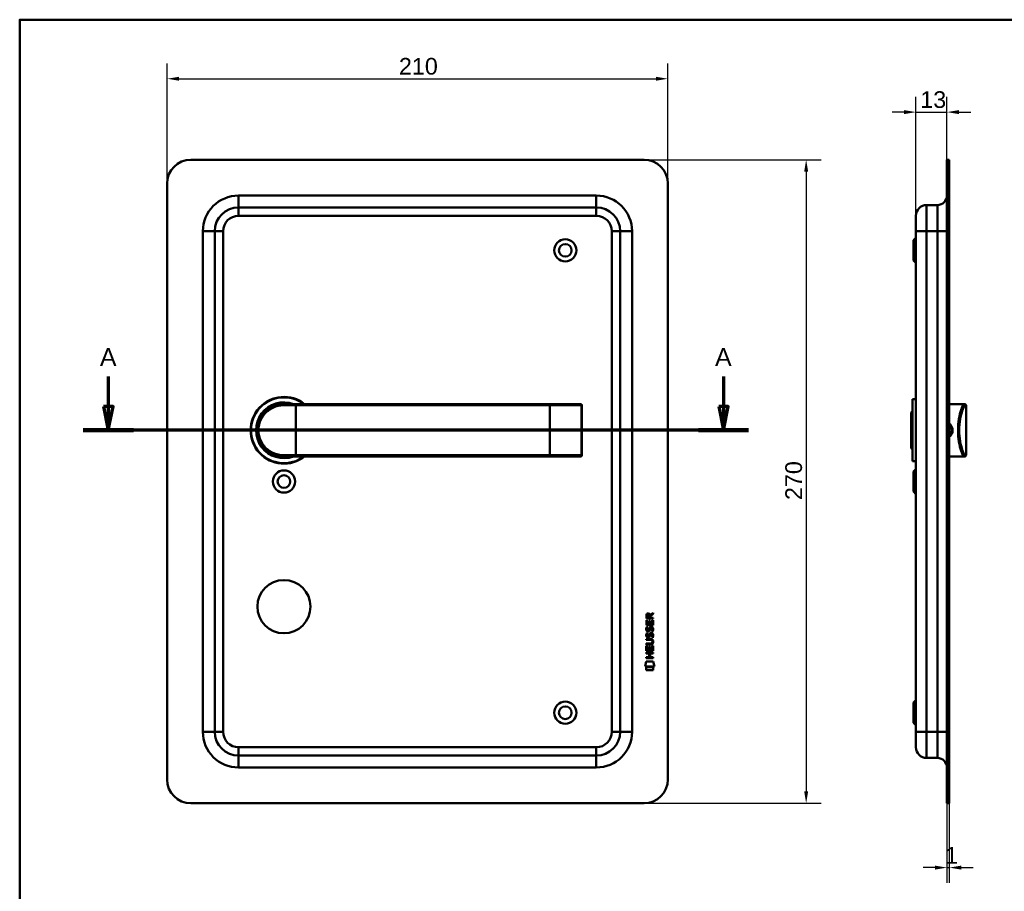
# Model space of a CAD drawing. Header units: millimetres. Extents: x 20 to 833, y 20 to 574.
# Tile 3 of 4: x 20 to 433, y 208 to 574. Entities that reach past the tile are written whole.
import ezdxf

# ---------------------------------------------------------------- set-up
doc = ezdxf.new("R2010")
doc.units = ezdxf.units.MM
doc.header["$LTSCALE"] = 2
for name, color, linetype, lineweight in [('Bemaßungen(DIN)', 7, 'Continuous', 25), ('Schnittansichtslinien(DIN)', 7, 'Continuous', 70), ('Sichtbare Kanten(DIN)', 7, 'Continuous', 50), ('Sichtbare tangentiale Kanten(DIN)', 7, 'Continuous', 50), ('Skizziergeometrie(DIN)', 7, 'Continuous', 50)]:
    doc.layers.add(name, color=color, linetype=linetype, lineweight=lineweight)
doc.styles.add('Aktuell-DINGroßer Text', font='arial.ttf')
doc.styles.add('STANDARD-DIN~0', font='arial.ttf')
doc.dimstyles.new('CAD-LAN', dxfattribs={"dimscale": 2, "dimtxt": 3.5, "dimasz": 2.5, "dimexe": 3.175, "dimexo": 0, "dimgap": 0.8, "dimtad": 1, "dimrnd": 1e-08, "dimtxsty": 'STANDARD-DIN~0', "dimcen": 0.09, "dimdle": 10, "dimclrd": 250, "dimclre": 250, "dimclrt": 250, "dimadec": 0, "dimazin": 2, "dimtfac": 1, "dimtmove": 0, "dimatfit": 3, "dimfxl": 1, "dimtolj": 1, "dimtzin": 0, "dimlwd": 25, "dimlwe": 25, "dimarcsym": 0})

# ---------------------------------------------------------------- blocks, each defined once
blk = doc.blocks.new('Ränder Standardrahmen')
at = {"layer": 'Skizziergeometrie(DIN)', "flags": 128}
blk.add_lwpolyline([(10, 10), (10, 287), (410, 287), (410, 10), (10, 10)], dxfattribs=at)
blk = doc.blocks.new('*D20')
at = {"layer": 'Bemaßungen(DIN)', "color": 250, "linetype": 'Continuous', "lineweight": 25, "true_color": 0x3f3f3f, "transparency": 16777216}
for p, q in [((395.84, 491.72), (395.84, 541.57)), ((408.84, 515.22), (408.84, 541.57)), ((390.84, 535.22), (385.84, 535.22)), ((395.84, 535.22), (408.84, 535.22)), ((413.84, 535.22), (418.84, 535.22))]:
    blk.add_line(p, q, dxfattribs=at)
at = {"layer": 'Bemaßungen(DIN)', "color": 250, "linetype": 'Continuous', "true_color": 0x3f3f3f, "transparency": 16777216}
for points in [[(390.84, 536.05), (390.84, 534.38), (395.84, 535.22)], [(413.84, 536.05), (413.84, 534.38), (408.84, 535.22)]]:
    blk.add_solid(points, dxfattribs=at)
at = {"layer": 'Defpoints', "color": 0, "linetype": 'Continuous', "transparency": 16777216}
for p in [(408.84, 535.22), (408.84, 515.22), (395.84, 491.72)]:
    blk.add_point(p, dxfattribs=at)
at = {"layer": 'Bemaßungen(DIN)', "color": 250, "linetype": 'Continuous', "lineweight": 25, "true_color": 0x3f3f3f, "transparency": 16777216, "insert": (397.66, 543.97), "char_height": 7, "attachment_point": 1, "style": 'STANDARD-DIN~0'}
blk.add_mtext('\\A1;13', dxfattribs=at)
blk = doc.blocks.new('*D21')
at = {"layer": 'Bemaßungen(DIN)', "color": 250, "linetype": 'Continuous', "lineweight": 25, "true_color": 0x3f3f3f, "transparency": 16777216}
for p, q in [((408.84, 245.22), (408.84, 211.87)), ((409.84, 245.22), (409.84, 211.87)), ((403.84, 218.22), (398.84, 218.22)), ((408.84, 218.22), (409.84, 218.22)), ((414.84, 218.22), (419.84, 218.22))]:
    blk.add_line(p, q, dxfattribs=at)
at = {"layer": 'Bemaßungen(DIN)', "color": 250, "linetype": 'Continuous', "true_color": 0x3f3f3f, "transparency": 16777216}
for points in [[(403.84, 219.05), (403.84, 217.38), (408.84, 218.22)], [(414.84, 219.05), (414.84, 217.38), (409.84, 218.22)]]:
    blk.add_solid(points, dxfattribs=at)
at = {"layer": 'Defpoints', "color": 0, "linetype": 'Continuous', "transparency": 16777216}
for p in [(408.84, 245.22), (409.84, 245.22), (409.84, 218.22)]:
    blk.add_point(p, dxfattribs=at)
at = {"layer": 'Bemaßungen(DIN)', "color": 250, "linetype": 'Continuous', "lineweight": 25, "true_color": 0x3f3f3f, "transparency": 16777216, "insert": (408.05, 226.85), "char_height": 7, "attachment_point": 1, "style": 'STANDARD-DIN~0'}
blk.add_mtext('\\A1;1', dxfattribs=at)
blk = doc.blocks.new('*D22')
at = {"layer": 'Bemaßungen(DIN)', "color": 250, "linetype": 'Continuous', "lineweight": 25, "true_color": 0x3f3f3f, "transparency": 16777216}
for p, q in [((81.81, 505.22), (81.81, 555.57)), ((291.81, 505.22), (291.81, 555.57)), ((86.81, 549.22), (286.81, 549.22))]:
    blk.add_line(p, q, dxfattribs=at)
at = {"layer": 'Bemaßungen(DIN)', "color": 250, "linetype": 'Continuous', "true_color": 0x3f3f3f, "transparency": 16777216}
for points in [[(86.81, 550.05), (86.81, 548.38), (81.81, 549.22)], [(286.81, 550.05), (286.81, 548.38), (291.81, 549.22)]]:
    blk.add_solid(points, dxfattribs=at)
at = {"layer": 'Defpoints', "color": 0, "linetype": 'Continuous', "transparency": 16777216}
for p in [(291.81, 549.22), (81.81, 505.22), (291.81, 505.22)]:
    blk.add_point(p, dxfattribs=at)
at = {"layer": 'Bemaßungen(DIN)', "color": 250, "linetype": 'Continuous', "lineweight": 25, "true_color": 0x3f3f3f, "transparency": 16777216, "insert": (179.03, 557.96), "char_height": 7, "attachment_point": 1, "style": 'STANDARD-DIN~0'}
blk.add_mtext('\\A1;210', dxfattribs=at)
blk = doc.blocks.new('*D23')
at = {"layer": 'Bemaßungen(DIN)', "color": 250, "linetype": 'Continuous', "lineweight": 25, "true_color": 0x3f3f3f, "transparency": 16777216}
for p, q in [((281.81, 515.22), (356.16, 515.22)), ((349.81, 510.22), (349.81, 250.22)), ((281.81, 245.22), (356.16, 245.22))]:
    blk.add_line(p, q, dxfattribs=at)
at = {"layer": 'Bemaßungen(DIN)', "color": 250, "linetype": 'Continuous', "true_color": 0x3f3f3f, "transparency": 16777216}
for points in [[(348.97, 510.22), (350.64, 510.22), (349.81, 515.22)], [(348.97, 250.22), (350.64, 250.22), (349.81, 245.22)]]:
    blk.add_solid(points, dxfattribs=at)
at = {"layer": 'Defpoints', "color": 0, "linetype": 'Continuous', "transparency": 16777216}
for p in [(281.81, 515.22), (281.81, 245.22), (349.81, 245.22)]:
    blk.add_point(p, dxfattribs=at)
at = {"layer": 'Bemaßungen(DIN)', "color": 250, "linetype": 'Continuous', "lineweight": 25, "true_color": 0x3f3f3f, "transparency": 16777216, "insert": (341.06, 372.44), "char_height": 7, "attachment_point": 1, "rotation": 90, "style": 'STANDARD-DIN~0'}
blk.add_mtext('\\A1;270', dxfattribs=at)
blk = doc.blocks.new('2DTransSchnitt0')
at = {"layer": 'Schnittansichtslinien(DIN)', "linetype": 'Continuous'}
for p, q in [((28.57, 212.16), (28.57, 205.86)), ((157.56, 212.16), (157.56, 205.86)), ((27.57, 205.86), (28.57, 200.86)), ((29.57, 205.86), (27.57, 205.86)), ((28.57, 205.86), (28.57, 200.86)), ((28.57, 200.86), (29.57, 205.86)), ((156.56, 205.86), (157.56, 200.86)), ((158.56, 205.86), (156.56, 205.86)), ((157.56, 205.86), (157.56, 200.86)), ((157.56, 200.86), (158.56, 205.86)), ((162.82, 200.86), (23.31, 200.86))]:
    blk.add_line(p, q, dxfattribs=at)
at = {"layer": 'Schnittansichtslinien(DIN)', "linetype": 'Continuous', "lineweight": 140}
for p, q in [((33.84, 200.86), (23.31, 200.86)), ((162.82, 200.86), (152.3, 200.86))]:
    blk.add_line(p, q, dxfattribs=at)
at = {"layer": 'Schnittansichtslinien(DIN)', "linetype": 'Continuous', "flags": 128}
for points in [[(27.57, 205.86), (28.57, 200.86), (29.57, 205.86), (27.57, 205.86)], [(156.56, 205.86), (157.56, 200.86), (158.56, 205.86), (156.56, 205.86)]]:
    blk.add_lwpolyline(points, dxfattribs=at)
at = {"layer": 'Schnittansichtslinien(DIN)'}
for points in [[(27.57, 205.86), (28.57, 200.86), (29.57, 205.86), (27.57, 205.86)], [(156.56, 205.86), (157.56, 200.86), (158.56, 205.86), (156.56, 205.86)]]:
    blk.add_solid(points, dxfattribs=at)
at = {"layer": 'Schnittansichtslinien(DIN)', "char_height": 3.73, "attachment_point": 7, "style": 'Aktuell-DINGroßer Text'}
for insert in [(26.82, 214.36), (155.8, 214.36)]:
    blk.add_mtext('A', dxfattribs=dict(at, insert=insert))

msp = doc.modelspace()

# ---------------------------------------------------------------- linework, layer by layer
at = {"layer": 'Sichtbare Kanten(DIN)'}
for p, q in [((281.808, 515.217), (91.808, 515.217)), ((409.84, 515.217), (408.84, 515.217)), ((408.84, 505.217), (408.84, 515.217)), ((409.84, 515.217), (409.84, 505.217)), ((81.808, 505.217), (81.808, 255.217)), ((291.808, 255.217), (291.808, 505.217)), ((408.84, 505.217), (408.84, 255.217)), ((409.84, 505.217), (409.84, 255.217)), ((404.84, 496.217), (400.34, 496.217)), ((261.808, 495.217), (111.808, 495.217)), ((395.84, 485.217), (395.84, 491.717)), ((101.808, 485.217), (101.808, 275.217)), ((271.808, 275.217), (271.808, 485.217)), ((395.84, 485.217), (395.84, 275.217)), ((394.84, 481.467), (395.84, 482.467)), ((394.84, 472.967), (394.84, 481.467)), ((394.84, 472.967), (395.84, 471.967)), ((394.34, 414.717), (394.34, 388.717)), ((394.34, 414.717), (395.84, 414.717)), ((130.191, 412.699), (130.191, 412.699)), ((130.808, 412.717), (135.808, 412.717)), ((242.308, 412.717), (135.808, 412.717)), ((255.182, 412.717), (242.308, 412.717)), ((255.182, 412.717), (255.202, 412.717)), ((255.702, 391.217), (255.702, 412.217)), ((393.84, 409.217), (394.34, 409.717)), ((393.84, 394.217), (393.84, 409.217)), ((409.84, 412.717), (414.34, 412.717)), ((414.34, 412.717), (416.053, 412.717)), ((416.053, 412.717), (416.34, 412.717)), ((416.84, 391.217), (416.84, 412.217)), ((393.84, 394.217), (394.34, 393.717)), ((135.808, 390.717), (130.808, 390.717)), ((135.808, 390.717), (242.308, 390.717)), ((242.308, 390.717), (255.182, 390.717)), ((255.202, 390.717), (255.182, 390.717)), ((394.34, 388.717), (395.84, 388.717)), ((409.84, 390.717), (414.34, 390.717)), ((414.34, 390.717), (416.053, 390.717)), ((416.34, 390.717), (416.053, 390.717)), ((394.84, 384.467), (395.84, 385.467)), ((394.84, 375.967), (394.84, 384.467)), ((394.84, 375.967), (395.84, 374.967)), ((282.79, 322.703), (282.792, 324.017)), ((285.648, 322.701), (282.79, 322.703)), ((283.14, 323.973), (283.14, 323.085)), ((283.14, 323.085), (284.157, 323.084)), ((284.157, 323.084), (284.158, 323.972)), ((284.455, 324.333), (285.65, 325.123)), ((284.508, 323.934), (284.507, 323.084)), ((284.507, 323.084), (285.649, 323.083)), ((285.65, 324.689), (284.508, 323.934)), ((285.649, 323.083), (285.648, 322.701)), ((285.65, 325.123), (285.65, 324.689)), ((282.788, 319.973), (282.789, 321.977)), ((285.646, 319.971), (282.788, 319.973)), ((282.789, 321.977), (283.138, 321.977)), ((282.959, 319.199), (283.298, 319.099)), ((283.138, 321.977), (283.136, 320.35)), ((283.136, 320.35), (284.031, 320.349)), ((284.031, 320.349), (284.032, 321.796)), ((284.032, 321.796), (284.38, 321.796)), ((284.38, 321.796), (284.379, 320.349)), ((284.379, 320.349), (285.298, 320.348)), ((284.888, 318.896), (284.876, 318.896)), ((285.298, 320.348), (285.299, 321.995)), ((285.299, 321.995), (285.648, 321.995)), ((285.648, 321.995), (285.646, 319.971)), ((282.783, 313.746), (282.783, 314.123)), ((282.783, 314.123), (284.429, 314.121)), ((282.957, 316.653), (283.296, 316.552)), ((283.154, 315.321), (283.161, 315.304)), ((283.156, 317.868), (283.163, 317.85)), ((283.838, 315.223), (283.848, 315.24)), ((283.84, 317.77), (283.85, 317.787)), ((284.886, 316.35), (284.874, 316.35)), ((282.779, 309.235), (282.781, 311.24)), ((282.781, 311.811), (282.781, 312.188)), ((282.781, 312.188), (284.451, 312.187)), ((284.427, 311.809), (282.781, 311.811)), ((282.781, 311.24), (283.129, 311.239)), ((284.452, 313.744), (282.783, 313.746)), ((283.129, 311.239), (283.128, 309.612)), ((284.022, 309.612), (284.024, 311.058)), ((284.024, 311.058), (284.372, 311.058)), ((284.372, 311.058), (284.371, 309.611)), ((285.289, 309.611), (285.291, 311.258)), ((285.291, 311.258), (285.639, 311.257)), ((285.332, 312.959), (285.332, 312.969)), ((285.639, 311.257), (285.637, 309.233)), ((282.775, 306.13), (282.776, 306.507)), ((285.634, 306.128), (282.775, 306.13)), ((282.776, 306.507), (284.019, 306.506)), ((282.777, 308.065), (282.777, 308.442)), ((282.777, 308.442), (285.636, 308.44)), ((284.02, 308.064), (282.777, 308.065)), ((285.637, 309.233), (282.779, 309.235)), ((283.128, 309.612), (284.022, 309.612)), ((284.019, 306.506), (284.02, 308.064)), ((284.371, 309.611), (285.289, 309.611)), ((284.376, 308.064), (284.375, 306.506)), ((284.375, 306.506), (285.634, 306.505)), ((285.635, 308.063), (284.376, 308.064)), ((285.634, 306.505), (285.634, 306.128)), ((285.636, 308.44), (285.635, 308.063)), ((282.244, 302.553), (282.703, 304.686)), ((286.159, 302.55), (282.244, 302.553)), ((282.703, 304.686), (285.709, 304.684)), ((282.703, 301.125), (282.704, 302.267)), ((282.704, 302.267), (285.7, 302.265)), ((285.7, 302.265), (285.7, 301.123)), ((285.709, 304.684), (286.159, 302.55)), ((285.7, 301.123), (282.703, 301.125)), ((394.84, 287.467), (395.84, 288.467)), ((394.84, 278.967), (394.84, 287.467)), ((394.84, 278.967), (395.84, 277.967)), ((395.84, 268.717), (395.84, 275.217)), ((111.808, 265.217), (261.808, 265.217)), ((404.84, 264.217), (400.34, 264.217)), ((408.84, 245.217), (408.84, 255.217)), ((409.84, 255.217), (409.84, 245.217)), ((91.808, 245.217), (281.808, 245.217)), ((408.84, 245.217), (409.84, 245.217))]:
    msp.add_line(p, q, dxfattribs=at)
for centre, radius in [((248.808, 477.217), 4.65), ((248.808, 477.217), 2.65), ((130.808, 380.217), 4.65), ((130.808, 380.217), 2.65), ((130.808, 327.717), 11.15), ((248.808, 283.217), 4.65), ((248.808, 283.217), 2.65)]:
    msp.add_circle(centre, radius, dxfattribs=at)
for centre, radius, start, end in [((91.808, 505.217), 10, 90, 180), ((281.808, 505.217), 10, 0, 90), ((404.84, 500.217), 4, 270, 0), ((400.34, 491.717), 4.5, 90, 180), ((111.808, 485.217), 10, 90, 180), ((261.808, 485.217), 10, 0, 90), ((130.808, 401.717), 14, 51.78679, 308.21321), ((130.808, 401.717), 13.8, 52.8542, 307.1458), ((130.808, 401.717), 11.7, 70.08028, 289.91972), ((130.808, 401.717), 11.6, 71.49137, 288.50863), ((130.808, 401.717), 11.5, 73.04257, 286.95743), ((130.808, 401.717), 11.3, 76.76803, 283.23197), ((118.485, 414.415), 8.678, 339.58557, 339.58805), ((118.485, 414.415), 8.678, 343.58855, 343.59762), ((128.576, 411.825), 0.85, 144.22686, 144.41082), ((128.576, 411.825), 0.85, 60.5317, 60.67321), ((255.202, 412.217), 0.5, 0, 90), ((416.34, 412.217), 0.5, 0, 90), ((255.202, 391.217), 0.5, 270, 0), ((416.34, 391.217), 0.5, 270, 0), ((111.808, 275.217), 10, 180, 270), ((261.808, 275.217), 10, 270, 0), ((400.34, 268.717), 4.5, 180, 270), ((404.84, 260.217), 4, 0, 90), ((91.808, 255.217), 10, 180, 270), ((281.808, 255.217), 10, 270, 0)]:
    msp.add_arc(centre, radius, start, end, dxfattribs=at)
for centre, major_axis, ratio, start_param, end_param in [((284.319, 323.2), (0.976, -1.274), 0.5180415, 2.7627686, 3.7355131), ((282.926, 323.119), (-1.242, -1.64), 0.5994938, 2.7365723, 3.5673799), ((284.422, 320.978), (-1.103, -3.296), 0.2312948, 5.9540546, 6.015014), ((284.228, 317.209), (-0.839, -1.642), 0.4591024, 2.8345951, 3.3559829), ((284.505, 318.679), (-1.192, -3.54), 0.2215161, 5.9678979, 6.0270389), ((283.907, 316.124), (-0.583, -1.012), 0.541605, 5.8985019, 6.3563332), ((283.901, 318.662), (-0.574, -1.004), 0.5438409, 5.8950231, 6.3553168), ((283.779, 315.248), (-0.098, -0.139), 0.3641716, 1.3429, 1.6509781), ((283.781, 317.794), (-0.098, -0.139), 0.3641716, 1.3429, 1.6509781), ((280.607, 309.447), (4.814, 4.313), 0.3742661, 5.9599282, 6.6783921), ((284.227, 314.665), (-0.838, -1.64), 0.4594521, 2.8344186, 3.3561114), ((280.611, 316.492), (4.808, -4.323), 0.3742014, 5.888113, 6.6064523), ((261.899, 332.796), (23.266, -20.361), 0.1371339, 6.127502, 6.402435)]:
    msp.add_ellipse(centre, major_axis=major_axis, ratio=ratio, start_param=start_param, end_param=end_param, dxfattribs=at)
for points, knots in [([(130.808, 412.717), (129.151, 412.717), (127.508, 412.337), (126.035, 411.628), (124.563, 410.918), (123.259, 409.883), (122.233, 408.607), (121.208, 407.331), (120.465, 405.812), (120.091, 404.194), (119.717, 402.576), (119.717, 400.856), (120.091, 399.238), (120.465, 397.621), (121.208, 396.103), (122.233, 394.827), (123.258, 393.551), (124.562, 392.516), (126.035, 391.806), (127.508, 391.097), (129.151, 390.717), (130.808, 390.717)], [-3.3432814, -3.3432814, -3.3432814, -3.3432814, -2.8656698, -2.8656698, -2.8656698, -2.3880581, -2.3880581, -2.3880581, -1.9104465, -1.9104465, -1.9104465, -1.4328349, -1.4328349, -1.4328349, -0.9552233, -0.9552233, -0.9552233, -0.4776116, -0.4776116, -0.4776116, 0, 0, 0, 0]), ([(409.838, 403.951), (410.294, 403.54), (410.625, 402.992), (410.764, 402.39), (410.865, 401.952), (410.865, 401.486), (410.764, 401.046), (410.664, 400.606), (410.463, 400.194), (410.185, 399.845), (410.08, 399.714), (409.965, 399.592), (409.84, 399.481)], [3.41810711, 3.41810711, 3.41810711, 3.41810711, 3.62583349, 3.62583349, 3.62583349, 3.77690989, 3.77690989, 3.77690989, 3.92798628, 3.92798628, 3.92798628, 3.98481417, 3.98481417, 3.98481417, 3.98481417]), ([(409.84, 398.922), (410.074, 399.101), (410.647, 399.672), (411.228, 400.908), (411.231, 402.844), (410.473, 404.02), (409.84, 404.51)], [-1.90104539, -1.90104539, -1.90104539, -1.90104539, -1.81291674, -1.66184035, -1.51076395, -1.27193278, -1.27193278, -1.27193278, -1.27193278]), ([(285.332, 312.969), (285.332, 313.016), (285.33, 313.062), (285.314, 313.198), (285.291, 313.285), (285.217, 313.436), (285.17, 313.497), (285.05, 313.603), (284.98, 313.643), (284.762, 313.727), (284.603, 313.744), (284.452, 313.744)], [0, 0, 0, 0, 0.01400423, 0.01400423, 0.0408947, 0.0408947, 0.06439039, 0.06439039, 0.08887549, 0.08887549, 0.13413559, 0.13413559, 0.13413559, 0.13413559])]:
    msp.add_open_spline(points, degree=3, knots=knots, dxfattribs=at)
for points in [[(282.792, 324.017), (282.806, 324.458), (283.038, 324.921), (283.651, 324.92)], [(284.158, 323.972), (284.158, 324.245), (284.071, 324.571), (283.656, 324.571)], [(282.836, 317.721), (282.745, 317.962), (282.716, 318.195), (282.758, 318.523)], [(282.758, 318.523), (282.776, 318.662), (282.817, 318.869), (282.888, 319.042)], [(282.888, 319.042), (282.908, 319.092), (282.959, 319.199), (282.959, 319.199)], [(283.143, 318.635), (283.079, 318.382), (283.073, 318.158), (283.131, 317.942)], [(283.298, 319.099), (283.298, 319.099), (283.178, 318.772), (283.143, 318.635)], [(283.85, 317.787), (283.919, 317.896), (283.976, 318.06), (284.031, 318.305)], [(284.031, 318.305), (284.115, 318.673), (284.217, 318.884), (284.358, 319.052)], [(284.37, 318.155), (284.316, 317.915), (284.253, 317.75), (284.178, 317.612)], [(284.358, 319.052), (284.451, 319.162), (284.582, 319.234), (284.761, 319.258)], [(284.419, 318.353), (284.411, 318.323), (284.371, 318.157), (284.37, 318.155)], [(284.605, 318.778), (284.534, 318.69), (284.474, 318.552), (284.419, 318.353)], [(284.876, 318.896), (284.754, 318.896), (284.679, 318.864), (284.605, 318.778)], [(284.761, 319.258), (285.049, 319.297), (285.331, 319.196), (285.525, 318.88)], [(285.294, 317.852), (285.363, 318.185), (285.362, 318.461), (285.256, 318.659)], [(285.673, 317.945), (285.643, 317.614), (285.485, 317.284), (285.449, 317.227)], [(285.525, 318.88), (285.635, 318.699), (285.689, 318.48), (285.689, 318.211)], [(285.689, 318.211), (285.689, 318.126), (285.682, 318.04), (285.673, 317.945)], [(282.834, 315.174), (282.743, 315.415), (282.714, 315.648), (282.756, 315.977)], [(282.756, 315.977), (282.774, 316.116), (282.815, 316.323), (282.886, 316.496)], [(283.393, 314.714), (283.17, 314.747), (282.94, 314.892), (282.834, 315.174)], [(283.395, 317.26), (283.172, 317.293), (282.942, 317.438), (282.836, 317.721)], [(282.886, 316.496), (282.906, 316.545), (282.957, 316.653), (282.957, 316.653)], [(283.141, 316.088), (283.077, 315.835), (283.071, 315.611), (283.129, 315.395)], [(283.296, 316.552), (283.296, 316.552), (283.176, 316.226), (283.141, 316.088)], [(283.366, 315.091), (283.513, 315.031), (283.701, 315.067), (283.806, 315.182)], [(283.368, 317.638), (283.515, 317.578), (283.703, 317.614), (283.808, 317.728)], [(283.548, 314.701), (283.447, 314.702), (283.426, 314.709), (283.393, 314.714)], [(283.55, 317.247), (283.449, 317.249), (283.428, 317.255), (283.395, 317.26)], [(284.176, 315.065), (284.06, 314.856), (283.865, 314.697), (283.548, 314.701)], [(284.178, 317.612), (284.062, 317.402), (283.867, 317.243), (283.55, 317.247)], [(283.848, 315.24), (283.917, 315.35), (283.974, 315.513), (284.029, 315.759)], [(284.029, 315.759), (284.113, 316.126), (284.215, 316.338), (284.356, 316.505)], [(284.368, 315.608), (284.314, 315.368), (284.251, 315.203), (284.176, 315.065)], [(284.356, 316.505), (284.449, 316.616), (284.58, 316.688), (284.759, 316.712)], [(284.417, 315.807), (284.409, 315.777), (284.369, 315.611), (284.368, 315.608)], [(284.603, 316.232), (284.532, 316.143), (284.472, 316.005), (284.417, 315.807)], [(284.874, 316.35), (284.752, 316.35), (284.677, 316.317), (284.603, 316.232)], [(284.759, 316.712), (285.047, 316.75), (285.329, 316.65), (285.523, 316.333)], [(285.078, 314.767), (285.078, 314.767), (285.233, 315.021), (285.292, 315.306)], [(285.447, 314.68), (285.426, 314.685), (285.078, 314.767), (285.078, 314.767)], [(285.08, 317.314), (285.08, 317.314), (285.235, 317.568), (285.294, 317.852)], [(285.449, 317.227), (285.428, 317.231), (285.08, 317.313), (285.08, 317.314)], [(285.292, 315.306), (285.361, 315.639), (285.36, 315.915), (285.254, 316.112)], [(285.671, 315.399), (285.641, 315.068), (285.483, 314.738), (285.447, 314.68)], [(285.523, 316.333), (285.633, 316.153), (285.687, 315.934), (285.687, 315.664)], [(285.687, 315.664), (285.687, 315.579), (285.68, 315.493), (285.671, 315.399)]]:
    msp.add_open_spline(points, degree=3, dxfattribs=at)
at = {"layer": 'Sichtbare tangentiale Kanten(DIN)'}
for p, q in [((408.84, 505.217), (409.84, 505.217)), ((111.808, 500.217), (261.808, 500.217)), ((111.808, 500.217), (111.808, 495.217)), ((261.808, 500.217), (261.808, 495.217)), ((400.34, 496.217), (400.34, 485.217)), ((404.84, 485.217), (404.84, 496.217)), ((111.808, 491.717), (111.808, 495.217)), ((261.808, 491.717), (111.808, 491.717)), ((261.808, 491.717), (261.808, 495.217)), ((96.808, 275.217), (96.808, 485.217)), ((96.808, 485.217), (101.808, 485.217)), ((105.308, 485.217), (101.808, 485.217)), ((105.308, 485.217), (105.308, 275.217)), ((268.308, 485.217), (271.808, 485.217)), ((268.308, 275.217), (268.308, 485.217)), ((276.808, 485.217), (271.808, 485.217)), ((276.808, 485.217), (276.808, 275.217)), ((400.34, 485.217), (395.84, 485.217)), ((404.84, 485.217), (400.34, 485.217)), ((400.34, 275.217), (400.34, 485.217)), ((404.84, 485.217), (404.84, 275.217)), ((404.84, 485.217), (408.84, 485.217)), ((135.808, 412.217), (130.751, 412.217)), ((135.808, 412.717), (135.808, 412.217)), ((135.808, 412.217), (242.308, 412.217)), ((135.808, 391.217), (135.808, 412.217)), ((242.308, 412.717), (242.308, 412.217)), ((242.308, 391.217), (242.308, 412.217)), ((242.308, 412.217), (255.663, 412.217)), ((255.663, 412.217), (255.663, 391.217)), ((255.702, 412.217), (255.663, 412.217)), ((416.84, 412.217), (416.55, 412.217)), ((130.751, 391.217), (135.808, 391.217)), ((242.308, 391.217), (135.808, 391.217)), ((135.808, 390.717), (135.808, 391.217)), ((242.308, 390.717), (242.308, 391.217)), ((255.663, 391.217), (242.308, 391.217)), ((255.663, 391.217), (255.702, 391.217)), ((416.55, 391.217), (416.84, 391.217)), ((96.808, 275.217), (101.808, 275.217)), ((105.308, 275.217), (101.808, 275.217)), ((268.308, 275.217), (271.808, 275.217)), ((276.808, 275.217), (271.808, 275.217)), ((400.34, 275.217), (395.84, 275.217)), ((400.34, 275.217), (400.34, 264.217)), ((404.84, 275.217), (400.34, 275.217)), ((404.84, 264.217), (404.84, 275.217)), ((404.84, 275.217), (408.84, 275.217)), ((111.808, 265.217), (111.808, 268.717)), ((111.808, 268.717), (261.808, 268.717)), ((261.808, 268.717), (261.808, 265.217)), ((111.808, 265.217), (111.808, 260.217)), ((261.808, 260.217), (261.808, 265.217)), ((261.808, 260.217), (111.808, 260.217)), ((409.84, 255.217), (408.84, 255.217))]:
    msp.add_line(p, q, dxfattribs=at)
for centre, radius, start, end in [((111.808, 485.217), 15, 90, 180), ((261.808, 485.217), 15, 0, 90), ((111.808, 485.217), 6.5, 90, 180), ((261.808, 485.217), 6.5, 0, 90), ((111.808, 275.217), 15, 180, 270), ((111.808, 275.217), 6.5, 180, 270), ((261.808, 275.217), 6.5, 270, 0), ((261.808, 275.217), 15, 270, 0)]:
    msp.add_arc(centre, radius, start, end, dxfattribs=at)
for centre, major_axis, ratio, start_param, end_param in [((130.808, 412.217), (0, 0.5), 0.1145038, 0, 1.5707963), ((255.182, 412.217), (0, 0.5), 0.9612617, 4.712389, 6.2831853), ((416.053, 412.217), (0, 0.5), 0.9934228, 4.712389, 6.2831853), ((130.808, 391.217), (0, -0.5), 0.1145038, 4.712389, 6.2831853), ((255.182, 391.217), (0, -0.5), 0.9612617, 0, 1.5707963), ((416.053, 391.217), (0, -0.5), 0.9934228, 0, 1.5707963)]:
    msp.add_ellipse(centre, major_axis=major_axis, ratio=ratio, start_param=start_param, end_param=end_param, dxfattribs=at)
for points, knots in [([(130.751, 391.217), (129.151, 391.217), (127.565, 391.581), (126.143, 392.257), (124.72, 392.933), (123.461, 393.922), (122.471, 395.14), (121.482, 396.359), (120.761, 397.806), (120.401, 399.351), (120.042, 400.895), (120.043, 402.537), (120.403, 404.082), (120.763, 405.627), (121.483, 407.075), (122.472, 408.294), (123.461, 409.512), (124.721, 410.501), (126.143, 411.177), (127.565, 411.853), (129.151, 412.217), (130.751, 412.217)], [0, 0, 0, 0, 0.4776116, 0.4776116, 0.4776116, 0.9552233, 0.9552233, 0.9552233, 1.4328349, 1.4328349, 1.4328349, 1.9104465, 1.9104465, 1.9104465, 2.3880581, 2.3880581, 2.3880581, 2.8656698, 2.8656698, 2.8656698, 3.3432814, 3.3432814, 3.3432814, 3.3432814]), ([(416.053, 412.717), (415.871, 412.717), (415.597, 412.337), (415.282, 411.628), (414.967, 410.918), (414.612, 409.883), (414.302, 408.607), (413.993, 407.331), (413.73, 405.812), (413.598, 404.194), (413.466, 402.576), (413.465, 400.856), (413.597, 399.238), (413.728, 397.621), (413.992, 396.103), (414.302, 394.827), (414.612, 393.551), (414.967, 392.516), (415.282, 391.806), (415.596, 391.097), (415.871, 390.717), (416.053, 390.717)], [-3.3432814, -3.3432814, -3.3432814, -3.3432814, -2.8656698, -2.8656698, -2.8656698, -2.3880581, -2.3880581, -2.3880581, -1.9104465, -1.9104465, -1.9104465, -1.4328349, -1.4328349, -1.4328349, -0.9552233, -0.9552233, -0.9552233, -0.4776116, -0.4776116, -0.4776116, 0, 0, 0, 0]), ([(416.55, 391.217), (416.365, 391.217), (416.089, 391.581), (415.77, 392.257), (415.451, 392.933), (415.092, 393.922), (414.779, 395.14), (414.465, 396.359), (414.2, 397.806), (414.066, 399.351), (413.932, 400.895), (413.933, 402.537), (414.067, 404.082), (414.201, 405.627), (414.466, 407.075), (414.779, 408.294), (415.092, 409.512), (415.451, 410.501), (415.77, 411.177), (416.089, 411.853), (416.365, 412.217), (416.55, 412.217)], [0, 0, 0, 0, 0.4776116, 0.4776116, 0.4776116, 0.9552233, 0.9552233, 0.9552233, 1.4328349, 1.4328349, 1.4328349, 1.9104465, 1.9104465, 1.9104465, 2.3880581, 2.3880581, 2.3880581, 2.8656698, 2.8656698, 2.8656698, 3.3432814, 3.3432814, 3.3432814, 3.3432814])]:
    msp.add_open_spline(points, degree=3, knots=knots, dxfattribs=at)

# ---------------------------------------------------------------- block references
at = {"xscale": 2, "yscale": 2, "zscale": 2}
msp.add_blockref('Ränder Standardrahmen', (0, 0), dxfattribs=at)
at = {"layer": 'Schnittansichtslinien(DIN)', "xscale": 2, "yscale": 2, "zscale": 2}
msp.add_blockref('2DTransSchnitt0', (0, 0), dxfattribs=at)

# ---------------------------------------------------------------- dimensions: what is measured, and where the dimension line sits
at = {"layer": 'Bemaßungen(DIN)', "color": 250, "linetype": 'Continuous', "lineweight": 25, "true_color": 0x3f3f3f}
for base, p1, p2, angle, override, picture, middle in [((291.808, 549.217), (81.808, 505.217), (291.808, 505.217), 180, {"dimgap": 0.8, "dimdec": 2, "dimtol": 0, "dimlim": 0, "dimtp": 0, "dimtm": 0, "dimtdec": 2, "dimtofl": 0, "dimatfit": 1}, '*D22', (186.808, 549.217)), ((408.84, 535.217), (395.84, 491.717), (408.84, 515.217), 180, {"dimgap": 0.8, "dimdec": 2, "dimtol": 0, "dimlim": 0, "dimtp": 0, "dimtm": 0, "dimtdec": 2, "dimtofl": 1, "dimatfit": 1}, '*D20', (402.34, 535.217)), ((349.808, 245.217), (281.808, 515.217), (281.808, 245.217), 90, {"dimgap": 0.8, "dimdec": 2, "dimtol": 0, "dimlim": 0, "dimtp": 0, "dimtm": 0, "dimtdec": 2, "dimtofl": 0, "dimatfit": 1}, '*D23', (349.808, 380.217)), ((409.84, 218.217), (408.84, 245.217), (409.84, 245.217), 180, {"dimgap": 0.8, "dimdec": 2, "dimtol": 0, "dimlim": 0, "dimtp": 0, "dimtm": 0, "dimtdec": 2, "dimtofl": 1, "dimatfit": 1}, '*D21', (409.34, 218.217))]:
    dim = msp.add_linear_dim(base=base, p1=p1, p2=p2, angle=angle, dimstyle='CAD-LAN', override=override, dxfattribs=at)
    dim.commit()
    dim.dimension.update_dxf_attribs({"geometry": picture, "text_midpoint": middle, "dimtype": 160})

doc.saveas('drawing.dxf')
